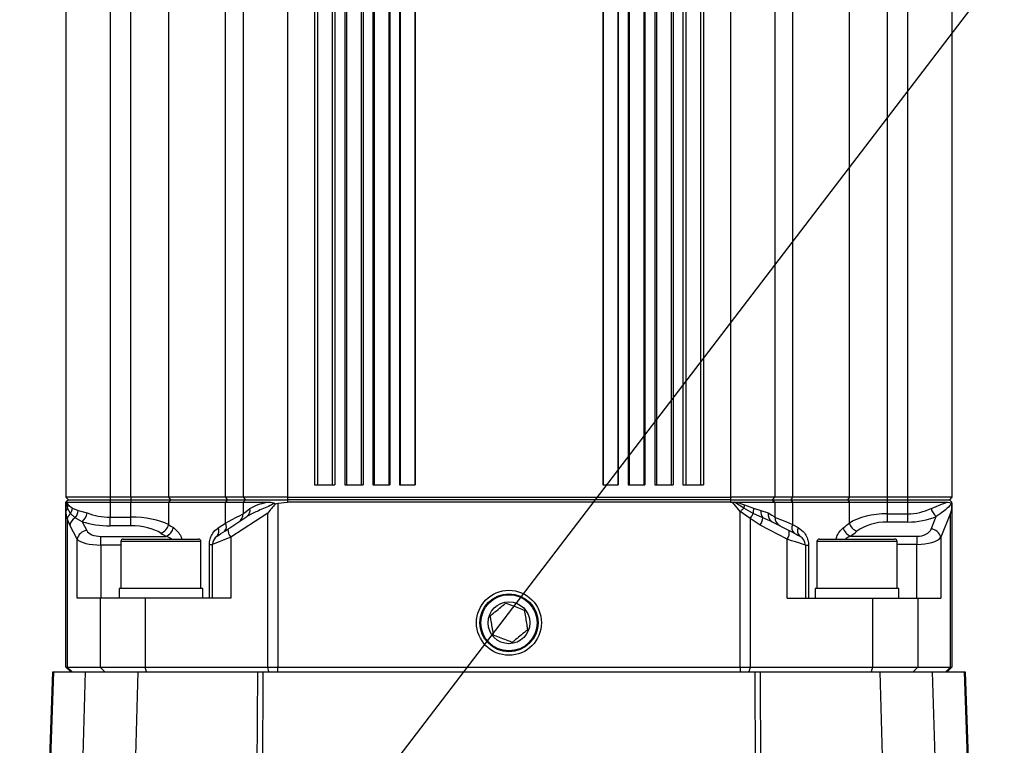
# Model space of a CAD drawing. Extents: x 0 to 16820, y 0 to 11880.
# Tile 50 of 77: x 8687 to 8887, y 6924 to 7071. Entities that reach past the tile are written whole.
import ezdxf

# ---------------------------------------------------------------- set-up
doc = ezdxf.new("R2010")
doc.units = 0
doc.header["$LTSCALE"] = 20
doc.layers.get('0').update_dxf_attribs({"linetype": 'CONTINUOUS'})
doc.styles.add('SLDTEXTSTYLE0', font='TXT', dxfattribs={"width": 0.605})
doc.dimstyles.new('SLDDIMSTYLE0', dxfattribs={"dimtxt": 100, "dimasz": 100, "dimexe": 0, "dimexo": 0.0625, "dimgap": 25, "dimtad": 1, "dimdec": 1, "dimrnd": 1e-09, "dimzin": 12, "dimtxsty": 'SLDTEXTSTYLE0', "dimsah": 1, "dimcen": 0, "dimazin": 3, "dimtfac": 1, "dimtofl": 0, "dimtmove": 0, "dimatfit": 3, "dimtolj": 1, "dimtzin": 12})
doc.dimstyles.new('SLDDIMSTYLE1', dxfattribs={"dimtxt": 100, "dimasz": 100, "dimexe": 0, "dimexo": 0.0625, "dimgap": 25, "dimtad": 1, "dimdec": 4, "dimlfac": 20, "dimzin": 12, "dimtxsty": 'SLDTEXTSTYLE0', "dimsah": 1, "dimcen": 0.09, "dimazin": 3, "dimtfac": 1, "dimtofl": 0, "dimtmove": 0, "dimatfit": 3, "dimtolj": 1, "dimtzin": 12})

# ---------------------------------------------------------------- blocks, each defined once
blk = doc.blocks.new('_D')
at = {"color": 7, "linetype": 'CONTINUOUS'}
for q in [(10380.8, 9036.16), (8366, 6401.82)]:
    blk.add_line((9334.36, 7667.96), q, dxfattribs=at)
blk.add_solid([(9334.36, 7667.96), (9407.03, 7738.27), (9383.2, 7756.5)], dxfattribs=at)
at = {"color": 7, "linetype": 'CONTINUOUS', "insert": (10032.55, 8792.98), "char_height": 100, "attachment_point": 1, "rotation": 52.5905, "style": 'SLDTEXTSTYLE0'}
blk.add_mtext('R1594', dxfattribs=at)
blk = doc.blocks.new('_D_1')
at = {"color": 7, "linetype": 'CONTINUOUS'}
blk.add_line((11867.49, 8642.4), (8366, 6401.82), dxfattribs=at)
blk.add_solid([(11867.49, 8642.4), (11775.17, 8601.13), (11791.34, 8575.86)], dxfattribs=at)
at = {"color": 7, "linetype": 'CONTINUOUS', "insert": (9875.65, 7520.81), "char_height": 100, "attachment_point": 1, "rotation": 32.6149, "style": 'SLDTEXTSTYLE0'}
blk.add_mtext('R4157', dxfattribs=at)
blk = doc.blocks.new('_D_2')
at = {"color": 7, "linetype": 'CONTINUOUS'}
for p, q in [((4232.76, 7130.62), (3693.35, 7225.73)), ((8406, 6401.82), (13110.72, 6401.82))]:
    blk.add_line(p, q, dxfattribs=at)
blk.add_arc((8366, 6401.82), 4714.73, 0, 170, dxfattribs=at)
for points in [[(3722.9, 7220.52), (3756.05, 7316.05), (3726.56, 7321.58)], [(13080.72, 6401.82), (13094.66, 6501.97), (13064.66, 6501.66)]]:
    blk.add_solid(points, dxfattribs=at)
at = {"color": 7, "linetype": 'CONTINUOUS', "insert": (8646.6, 11239.4), "char_height": 100, "attachment_point": 1, "rotation": 355, "style": 'SLDTEXTSTYLE0'}
blk.add_mtext('170°', dxfattribs=at)

msp = doc.modelspace()

# ---------------------------------------------------------------- linework, layer by layer
at = {"color": 7, "linetype": 'CONTINUOUS'}
for p, q in [((8695.9969414, 7144.3198024), (8695.9969414, 6974.3197857)), ((8731.996925, 7144.3198024), (8731.996925, 6974.3197857)), ((8839.9969352, 7144.3198024), (8839.9969352, 6974.3197857)), ((8875.9969188, 7144.3198024), (8875.9969188, 6974.3197857)), ((8746.4969171, 7141.3197814), (8746.4969171, 6976.8197833)), ((8750.6464137, 7141.3197814), (8750.6464137, 6976.8197833)), ((8752.6464177, 7141.3197814), (8752.6464177, 6976.8197833)), ((8756.3732577, 7141.3197814), (8756.3732577, 6976.8197833)), ((8758.3732618, 7141.3197814), (8758.3732618, 6976.8197833)), ((8761.7781175, 7141.3197814), (8761.7781175, 6976.8197833)), ((8763.7781216, 7141.3197814), (8763.7781216, 6976.8197833)), ((8766.939701, 7141.3197814), (8766.939701, 6976.8197833)), ((8805.0541593, 7141.3197814), (8805.0541593, 6976.8197833)), ((8808.2157386, 7141.3197814), (8808.2157386, 6976.8197833)), ((8810.2157129, 7141.3197814), (8810.2157129, 6976.8197833)), ((8813.6205984, 7141.3197814), (8813.6205984, 6976.8197833)), ((8815.6206025, 7141.3197814), (8815.6206025, 6976.8197833)), ((8819.3474425, 7141.3197814), (8819.3474425, 6976.8197833)), ((8821.3474466, 7141.3197814), (8821.3474466, 6976.8197833)), ((8825.4969431, 7141.3197814), (8825.4969431, 6976.8197833)), ((8746.4969171, 6976.8197833), (8750.6464137, 6976.8197833)), ((8752.6464177, 6976.8197833), (8756.3732577, 6976.8197833)), ((8758.3732618, 6976.8197833), (8761.7781175, 6976.8197833)), ((8763.7781216, 6976.8197833), (8766.939701, 6976.8197833)), ((8805.0541593, 6976.8197833), (8808.2157386, 6976.8197833)), ((8810.2157129, 6976.8197833), (8813.6205984, 6976.8197833)), ((8815.6206025, 6976.8197833), (8819.3474425, 6976.8197833)), ((8821.3474466, 6976.8197833), (8825.4969431, 6976.8197833)), ((8704.996915, 6974.3197857), (8695.9969414, 6974.3197857)), ((8695.9969414, 6974.3197857), (8696.496935, 6973.8198219)), ((8696.496935, 6973.8198219), (8695.9969414, 6973.3197986)), ((8695.9969414, 6973.3112155), (8696.0211707, 6973.3096062)), ((8695.9969414, 6971.4103638), (8695.9969414, 6973.3112155)), ((8696.0211707, 6973.3096062), (8696.0951401, 6973.3197986)), ((8696.0951401, 6973.3197986), (8704.996915, 6973.3197986)), ((8696.496935, 6973.8198219), (8704.996915, 6973.8198219)), ((8709.1594351, 6974.3197857), (8704.996915, 6974.3197857)), ((8704.996915, 6973.8198219), (8709.1594351, 6973.8198219)), ((8704.996915, 6973.3197986), (8709.1594351, 6973.3197986)), ((8716.8431891, 6974.3197857), (8709.1594351, 6974.3197857)), ((8709.1594351, 6973.8198219), (8717.2273709, 6973.8198219)), ((8709.1594351, 6973.3197986), (8716.8431891, 6973.3197986)), ((8728.3969237, 6974.3197857), (8716.8431891, 6974.3197857)), ((8716.8431891, 6973.3197986), (8728.3969237, 6973.3197986)), ((8717.2273709, 6973.8198219), (8728.716941, 6973.8198219)), ((8731.996925, 6974.3197857), (8728.3969237, 6974.3197857)), ((8728.3969237, 6973.3197986), (8731.996925, 6973.3197986)), ((8728.716941, 6973.8198219), (8732.4969186, 6973.8198219)), ((8740.9969283, 6974.3197857), (8731.996925, 6974.3197857)), ((8731.996925, 6974.3197857), (8732.4969186, 6973.8198219)), ((8732.4969186, 6973.8198219), (8731.996925, 6973.3197986)), ((8731.996925, 6973.3197986), (8736.7590977, 6973.3197986)), ((8731.996925, 6973.3197986), (8731.996925, 6970.9694682)), ((8732.4969186, 6973.8198219), (8740.9969283, 6973.8198219)), ((8738.5315312, 6973.0044304), (8739.0501512, 6973.1116591)), ((8739.0501512, 6973.1116591), (8740.9969283, 6973.3197986)), ((8740.9969283, 6974.3197857), (8830.9969319, 6974.3197857)), ((8830.9969319, 6973.8198219), (8740.9969283, 6973.8198219)), ((8830.9969319, 6973.3197986), (8740.9969283, 6973.3197986)), ((8839.9969352, 6974.3197857), (8830.9969319, 6974.3197857)), ((8830.9969319, 6973.8198219), (8839.4969417, 6973.8198219)), ((8830.9969319, 6973.3197986), (8831.3893391, 6973.3112155)), ((8831.3893391, 6973.3112155), (8831.783743, 6973.3096062)), ((8831.783743, 6973.3096062), (8832.3228968, 6973.3197986)), ((8832.3228968, 6973.3197986), (8839.9969352, 6973.3197986)), ((8839.9969352, 6974.3197857), (8839.4969417, 6973.8198219)), ((8839.4969417, 6973.8198219), (8839.9969352, 6973.3197986)), ((8839.4969417, 6973.8198219), (8843.2769192, 6973.8198219)), ((8843.5969366, 6974.3197857), (8839.9969352, 6974.3197857)), ((8839.9969352, 6973.3197986), (8839.9969352, 6970.2941476)), ((8839.9969352, 6973.3197986), (8843.5969366, 6973.3197986)), ((8843.2769192, 6973.8198219), (8854.7664894, 6973.8198219)), ((8855.1506711, 6974.3197857), (8843.5969366, 6974.3197857)), ((8843.5969366, 6973.3197986), (8855.1506711, 6973.3197986)), ((8854.7664894, 6973.8198219), (8862.8344251, 6973.8198219)), ((8862.8344251, 6974.3197857), (8855.1506711, 6974.3197857)), ((8855.1506711, 6973.3197986), (8862.8344251, 6973.3197986)), ((8866.9969155, 6974.3197857), (8862.8344251, 6974.3197857)), ((8862.8344251, 6973.8198219), (8866.9969155, 6973.8198219)), ((8862.8344251, 6973.3197986), (8866.9969155, 6973.3197986)), ((8875.9969188, 6974.3197857), (8866.9969155, 6974.3197857)), ((8866.9969155, 6973.8198219), (8875.496955, 6973.8198219)), ((8866.9969155, 6973.3197986), (8874.936731, 6973.3197986)), ((8875.9969188, 6974.3197857), (8875.496955, 6973.8198219)), ((8875.496955, 6973.8198219), (8875.9969188, 6973.3197986)), ((8875.9801103, 6973.0044304), (8875.9969188, 6973.1116591)), ((8875.9969188, 6973.1116591), (8875.9969188, 6939.8197828)), ((8695.9969414, 6939.8197828), (8695.9969414, 6971.4103638)), ((8738.3404089, 6973.095089), (8738.5315312, 6973.0044304)), ((8875.8308006, 6973.095089), (8875.9801103, 6973.0044304)), ((8728.9137555, 6967.8688346), (8732.7584339, 6970.3877269)), ((8839.4657088, 6969.365686), (8842.9150296, 6967.5514995)), ((8707.1512355, 6965.3197823), (8707.1512355, 6955.8198152)), ((8707.6512588, 6965.8198057), (8722.6461185, 6965.8198057)), ((8722.6461185, 6965.8198057), (8722.9212536, 6965.8198057)), ((8723.4212471, 6955.8198152), (8723.4212471, 6965.3197823)), ((8848.5726131, 6965.3197823), (8848.5726131, 6955.8198152)), ((8849.0726067, 6965.8198057), (8864.3426014, 6965.8198057)), ((8864.842595, 6955.8198152), (8864.842595, 6965.3197823)), ((8725.7862402, 6953.8197814), (8725.7862402, 6964.7391139)), ((8846.20762, 6964.6119176), (8846.20762, 6953.8197814)), ((8706.7862464, 6955.8198152), (8706.7862464, 6953.8197814)), ((8707.4345661, 6955.8198152), (8706.7862464, 6955.8198152)), ((8723.7862362, 6955.8198152), (8707.4345661, 6955.8198152)), ((8723.7862362, 6953.8197814), (8723.7862362, 6955.8198152)), ((8848.2075943, 6955.8198152), (8848.2075943, 6953.8197814)), ((8859.9635376, 6955.8198152), (8848.2075943, 6955.8198152)), ((8865.2076138, 6955.8198152), (8859.9635376, 6955.8198152)), ((8865.2076138, 6953.8197814), (8865.2076138, 6955.8198152)), ((8702.9300047, 6953.8197814), (8698.275776, 6953.8197814)), ((8712.122382, 6953.8197814), (8702.9300047, 6953.8197814)), ((8729.492159, 6953.8197814), (8712.122382, 6953.8197814)), ((8842.5017012, 6953.8197814), (8859.8714782, 6953.8197814)), ((8859.8714782, 6953.8197814), (8869.0638853, 6953.8197814)), ((8869.0638853, 6953.8197814), (8873.7180544, 6953.8197814)), ((8696.9969286, 6938.8197957), (8695.9969414, 6939.8197828)), ((8695.9969414, 6939.8197828), (8696.2695135, 6939.8197828)), ((8696.2695135, 6939.8197828), (8702.9300047, 6939.8197828)), ((8702.9300047, 6939.8197828), (8712.122382, 6939.8197828)), ((8712.122382, 6939.8197828), (8736.9796051, 6939.8197828)), ((8736.9796051, 6939.8197828), (8739.0501512, 6939.8197828)), ((8739.0501512, 6939.8197828), (8832.943709, 6939.8197828)), ((8832.943709, 6939.8197828), (8835.0142552, 6939.8197828)), ((8835.0142552, 6939.8197828), (8859.8714782, 6939.8197828)), ((8859.8714782, 6939.8197828), (8869.0638853, 6939.8197828)), ((8869.0638853, 6939.8197828), (8875.7243468, 6939.8197828)), ((8875.9969188, 6939.8197828), (8874.9969317, 6938.8197957)), ((8875.7243468, 6939.8197828), (8875.9969188, 6939.8197828)), ((8690.5636204, 6859.8207234), (8693.322332, 6938.8197957)), ((8693.322332, 6938.8197957), (8693.4585286, 6938.8197957)), ((8693.4585286, 6938.8197957), (8699.989946, 6938.8197957)), ((8699.989946, 6938.8197957), (8710.5900658, 6938.8197957)), ((8710.5900658, 6938.8197957), (8734.9655939, 6938.8197957)), ((8734.9655939, 6938.8197957), (8736.0002412, 6938.8197957)), ((8736.0002412, 6938.8197957), (8835.9936191, 6938.8197957)), ((8835.9936191, 6938.8197957), (8837.0282663, 6938.8197957)), ((8837.0282663, 6938.8197957), (8861.4037944, 6938.8197957)), ((8861.4037944, 6938.8197957), (8872.003944, 6938.8197957)), ((8872.003944, 6938.8197957), (8878.5353018, 6938.8197957)), ((8878.5353018, 6938.8197957), (8878.671558, 6938.8197957)), ((8878.671558, 6938.8197957), (8880.0328685, 6899.8360036))]:
    msp.add_line(p, q, dxfattribs=at)
at = {"color": 8, "linetype": 'CONTINUOUS'}
for p, q in [((8704.996915, 7144.3198024), (8704.996915, 6974.3197857)), ((8709.1594351, 6974.3197857), (8709.1594351, 7144.3198024)), ((8716.8431891, 7144.3198024), (8716.8431891, 6974.3197857)), ((8728.3969237, 6974.3197857), (8728.3969237, 7144.3198024)), ((8740.9969283, 7144.3198024), (8740.9969283, 6974.3197857)), ((8830.9969319, 7144.3198024), (8830.9969319, 6974.3197857)), ((8843.5969366, 7144.3198024), (8843.5969366, 6974.3197857)), ((8855.1506711, 6974.3197857), (8855.1506711, 7144.3198024)), ((8862.8344251, 7144.3198024), (8862.8344251, 6974.3197857)), ((8866.9969155, 7144.3198024), (8866.9969155, 6974.3197857)), ((8747.077377, 7141.3197814), (8747.077377, 6976.8197833)), ((8750.0659538, 7141.3197814), (8750.0659538, 6976.8197833)), ((8753.0155493, 7141.3197814), (8753.0155493, 6976.8197833)), ((8756.0041262, 7141.3197814), (8756.0041262, 6976.8197833)), ((8758.5814012, 7141.3197814), (8758.5814012, 6976.8197833)), ((8761.5699781, 7141.3197814), (8761.5699781, 6976.8197833)), ((8763.8646079, 7141.3197814), (8763.8646079, 6976.8197833)), ((8766.8532146, 7141.3197814), (8766.8532146, 6976.8197833)), ((8805.1406456, 7141.3197814), (8805.1406456, 6976.8197833)), ((8808.1292225, 7141.3197814), (8808.1292225, 6976.8197833)), ((8810.4238821, 7141.3197814), (8810.4238821, 6976.8197833)), ((8813.412459, 7141.3197814), (8813.412459, 6976.8197833)), ((8815.989734, 7141.3197814), (8815.989734, 6976.8197833)), ((8818.9783109, 7141.3197814), (8818.9783109, 6976.8197833)), ((8821.9278766, 7141.3197814), (8821.9278766, 6976.8197833)), ((8824.9164833, 7141.3197814), (8824.9164833, 6976.8197833)), ((8696.2785138, 6972.0912276), (8696.0211707, 6973.3096062)), ((8696.0951401, 6973.3197986), (8696.4577151, 6972.7720319)), ((8704.996915, 6974.3197857), (8704.996915, 6973.8198219)), ((8704.996915, 6973.8198219), (8704.996915, 6973.3197986)), ((8704.996915, 6973.3197986), (8704.996915, 6970.2941476)), ((8709.1594351, 6974.3197857), (8709.1594351, 6973.8198219)), ((8709.1594351, 6973.8198219), (8709.1594351, 6973.3197986)), ((8709.1594351, 6970.2941476), (8709.1594351, 6973.3197986)), ((8716.8431891, 6974.3197857), (8717.2273709, 6973.8198219)), ((8717.2273709, 6973.8198219), (8716.8431891, 6973.3197986)), ((8716.8431891, 6973.3197986), (8716.8431891, 6968.7794147)), ((8728.3969237, 6974.3197857), (8728.716941, 6973.8198219)), ((8728.716941, 6973.8198219), (8728.3969237, 6973.3197986)), ((8728.3969237, 6969.0826236), (8728.3969237, 6973.3197986)), ((8739.0501512, 6973.1116591), (8739.0501512, 6939.8197828)), ((8740.9969283, 6974.3197857), (8740.9969283, 6973.8198219)), ((8740.9969283, 6973.8198219), (8740.9969283, 6973.3197986)), ((8830.9969319, 6974.3197857), (8830.9969319, 6973.8198219)), ((8830.9969319, 6973.8198219), (8830.9969319, 6973.3197986)), ((8832.943709, 6971.4103638), (8831.3893391, 6973.3112155)), ((8833.7076021, 6972.0912276), (8831.783743, 6973.3096062)), ((8832.3228968, 6973.3197986), (8833.8397456, 6972.7720319)), ((8843.5969366, 6974.3197857), (8843.2769192, 6973.8198219)), ((8843.2769192, 6973.8198219), (8843.5969366, 6973.3197986)), ((8843.5969366, 6973.3197986), (8843.5969366, 6968.7794147)), ((8855.1506711, 6974.3197857), (8854.7664894, 6973.8198219)), ((8854.7664894, 6973.8198219), (8855.1506711, 6973.3197986)), ((8855.1506711, 6969.0826236), (8855.1506711, 6973.3197986)), ((8862.8344251, 6974.3197857), (8862.8344251, 6973.8198219)), ((8862.8344251, 6973.8198219), (8862.8344251, 6973.3197986)), ((8862.8344251, 6973.3197986), (8862.8344251, 6970.9694682)), ((8866.9969155, 6974.3197857), (8866.9969155, 6973.8198219)), ((8866.9969155, 6973.8198219), (8866.9969155, 6973.3197986)), ((8866.9969155, 6973.3197986), (8866.9969155, 6970.9694682)), ((8696.2695135, 6970.0112639), (8695.9969414, 6971.4103638)), ((8696.9102634, 6971.0445105), (8696.2785138, 6972.0912276)), ((8696.4577151, 6972.7720319), (8697.3242177, 6972.0776974)), ((8697.3242177, 6972.0776974), (8698.4742893, 6971.6248809)), ((8698.4742893, 6971.6248809), (8700.3222121, 6971.1357652)), ((8736.9796051, 6971.1013733), (8729.492159, 6966.195911)), ((8736.9796051, 6939.8197828), (8736.9796051, 6971.1013733)), ((8832.943709, 6939.8197828), (8832.943709, 6971.4103638)), ((8835.0142552, 6970.0112639), (8832.943709, 6971.4103638)), ((8835.6215669, 6971.0445105), (8833.7076021, 6972.0912276)), ((8833.8397456, 6972.7720319), (8835.7011391, 6972.0776974)), ((8835.7011391, 6972.0776974), (8837.1981693, 6971.6248809)), ((8837.1981693, 6971.6248809), (8838.6876298, 6971.1357652)), ((8875.7243468, 6971.1013733), (8873.7180544, 6966.195911)), ((8875.7243468, 6939.8197828), (8875.7243468, 6971.1013733)), ((8696.2695135, 6970.0112639), (8696.2695135, 6939.8197828)), ((8696.8184127, 6968.642026), (8696.2695135, 6970.0112639)), ((8697.8875412, 6970.1334535), (8696.9102634, 6971.0445105)), ((8699.2833925, 6969.365686), (8697.8875412, 6970.1334535)), ((8699.2833925, 6969.365686), (8700.2076222, 6967.5514995)), ((8704.996915, 6968.5240088), (8704.996915, 6970.2941476)), ((8704.996915, 6970.2941476), (8709.1594351, 6970.2941476)), ((8709.1594351, 6968.5240088), (8709.1594351, 6970.2941476)), ((8835.0142552, 6970.0112639), (8835.0142552, 6939.8197828)), ((8837.0627178, 6968.642026), (8835.0142552, 6970.0112639)), ((8837.560655, 6970.1334535), (8835.6215669, 6971.0445105)), ((8839.4657088, 6969.365686), (8837.560655, 6970.1334535)), ((8862.8344251, 6970.9694682), (8862.8344251, 6969.2965446)), ((8862.8344251, 6970.9694682), (8866.9969155, 6970.9694682)), ((8866.9969155, 6969.2965446), (8862.8344251, 6969.2965446)), ((8866.9969155, 6970.9694682), (8866.9969155, 6969.2965446)), ((8871.7862083, 6967.8688346), (8872.8164149, 6970.3877269)), ((8698.275776, 6965.7814203), (8696.8184127, 6968.642026)), ((8709.1594351, 6968.5240088), (8704.996915, 6968.5240088)), ((8726.9072546, 6968.084961), (8728.3969237, 6969.0826236)), ((8842.5017012, 6965.7814203), (8837.0627178, 6968.642026)), ((8843.5969366, 6968.7794147), (8844.7636379, 6968.1521355)), ((8698.275776, 6953.8197814), (8698.275776, 6965.7814203)), ((8703.1053914, 6964.6119176), (8703.1053914, 6966.3820563)), ((8703.1053914, 6966.3820563), (8716.3170887, 6966.3820563)), ((8723.1281115, 6965.3197823), (8707.1512355, 6965.3197823)), ((8723.4212471, 6965.3197823), (8723.1281115, 6965.3197823)), ((8729.492159, 6966.195911), (8729.492159, 6953.8197814)), ((8842.5017012, 6953.8197814), (8842.5017012, 6965.7814203)), ((8864.842595, 6965.3197823), (8848.5726131, 6965.3197823)), ((8855.3907884, 6966.4120375), (8868.8884689, 6966.4120375)), ((8868.8884689, 6966.4120375), (8868.8884689, 6964.7391139)), ((8873.7180544, 6966.195911), (8873.7180544, 6953.8197814)), ((8703.1053914, 6964.6119176), (8703.1053914, 6953.8197814)), ((8707.1512355, 6964.6119176), (8703.1053914, 6964.6119176)), ((8725.1386656, 6964.7391139), (8725.7862402, 6964.7391139)), ((8725.1386656, 6953.8197814), (8725.1386656, 6964.7391139)), ((8846.20762, 6964.6119176), (8846.8551947, 6964.6119176)), ((8846.8551947, 6964.6119176), (8846.8551947, 6953.8197814)), ((8868.8884689, 6964.7391139), (8864.842595, 6964.7391139)), ((8868.8884689, 6953.8197814), (8868.8884689, 6964.7391139)), ((8702.9300047, 6953.8197814), (8702.9300047, 6939.8197828)), ((8712.122382, 6953.8197814), (8712.122382, 6939.8197828)), ((8859.8714782, 6953.8197814), (8859.8714782, 6939.8197828)), ((8869.0638853, 6953.8197814), (8869.0638853, 6939.8197828)), ((8697.2354366, 6938.8197957), (8696.2695135, 6939.8197828)), ((8703.8959278, 6938.8197957), (8702.9300047, 6939.8197828)), ((8712.3811854, 6938.8197957), (8712.122382, 6939.8197828)), ((8737.2384084, 6938.8197957), (8736.9796051, 6939.8197828)), ((8739.0501512, 6938.8197957), (8739.0501512, 6939.8197828)), ((8832.943709, 6939.8197828), (8832.943709, 6938.8197957)), ((8835.0142552, 6939.8197828), (8834.7554518, 6938.8197957)), ((8859.8714782, 6939.8197828), (8859.612645, 6938.8197957)), ((8869.0638853, 6939.8197828), (8868.0979325, 6938.8197957)), ((8875.7243468, 6939.8197828), (8874.7583939, 6938.8197957)), ((8693.4585286, 6938.8197957), (8690.7058073, 6859.9920271)), ((8697.9713453, 6868.0231868), (8699.989946, 6938.8197957)), ((8710.5900658, 6938.8197957), (8708.8531567, 6877.9022096)), ((8734.7605838, 6894.2297994), (8734.9655939, 6938.8197957)), ((8736.0002412, 6938.8197957), (8735.7974662, 6894.7176038)), ((8836.1352397, 6908.0198108), (8835.9936191, 6938.8197957)), ((8837.0282663, 6938.8197957), (8837.1698571, 6908.0198108)), ((8862.3818768, 6904.5158325), (8861.4037944, 6938.8197957)), ((8872.003944, 6938.8197957), (8873.0535818, 6902.0058213)), ((8879.895003, 6899.8830615), (8878.5353018, 6938.8197957))]:
    msp.add_line(p, q, dxfattribs=at)
at = {"color": 8, "linetype": 'CONTINUOUS', "flags": 128}
for points in [[(8731.996925, 6970.9694682), (8732.1518673, 6971.0935651), (8732.6113595, 6971.4615045), (8733.3595766, 6972.0606504)], [(8832.943709, 6971.4103638), (8833.0438746, 6971.4996515), (8833.1435932, 6971.588522), (8833.2423879, 6971.6765581), (8833.3398415, 6971.7634617), (8833.4355367, 6971.8486963), (8833.5289968, 6971.9320236), (8833.6198045, 6972.0129667), (8833.7076021, 6972.0912276)], [(8838.6876298, 6971.1357652), (8839.4069089, 6970.6734119), (8839.8481919, 6970.3897534), (8839.9969352, 6970.2941476)], [(8728.3969237, 6969.0826236), (8729.6386672, 6969.7334467), (8730.6462539, 6970.2615438), (8731.3888682, 6970.6508218), (8731.8437411, 6970.8891808), (8731.996925, 6970.9694682)], [(8839.9969352, 6970.2941476), (8840.1501192, 6970.2296554), (8840.604992, 6970.0382648), (8841.3476063, 6969.7258173), (8842.355193, 6969.3018495), (8843.5969366, 6968.7794147)], [(8729.492159, 6966.195911), (8728.616835, 6965.8518134), (8727.8171493, 6965.5374585), (8727.1209968, 6965.2638136), (8726.5526367, 6965.0403558), (8726.1318875, 6964.8749529), (8725.873412, 6964.7733866), (8725.7862402, 6964.7391139)], [(8846.20762, 6964.6119176), (8846.1204482, 6964.6394549), (8845.8619727, 6964.7209941), (8845.4412235, 6964.8537932), (8844.8728634, 6965.0331436), (8844.176711, 6965.2528463), (8843.3770252, 6965.5051528), (8842.5017012, 6965.7814203)]]:
    msp.add_lwpolyline(points, dxfattribs=at)
at = {"color": 7, "linetype": 'CONTINUOUS', "flags": 128}
for points in [[(8726.6902043, 6966.4120375), (8726.7425073, 6966.4463101), (8726.8975986, 6966.5478764), (8727.1500243, 6966.7132793), (8727.4910523, 6966.9367372), (8727.9087318, 6967.2103821), (8728.3885492, 6967.524737), (8728.9137555, 6967.8688346)], [(8842.9150296, 6967.5514995), (8843.440236, 6967.2752915), (8843.9200534, 6967.0229255), (8844.3377329, 6966.8032227), (8844.6787609, 6966.6238724), (8844.9312164, 6966.4911328), (8845.0862778, 6966.4095341), (8845.1385809, 6966.3820563)]]:
    msp.add_lwpolyline(points, dxfattribs=at)
at = {"color": 7, "linetype": 'CONTINUOUS'}
for radius in [6.6, 5.9, 5.7124746, 4.25]:
    msp.add_circle((8785.9969283, 6948.8197952), radius, dxfattribs=at)
for centre, radius, start, end in [((8365.9969283, 6401.8197952), 4157, 190, 170), ((8365.9969283, 6401.8197952), 1594, 190, 170), ((8729.9969283, 6970.9694978), 2, 303.231384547, 359.999999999), ((8841.9969283, 6970.2941376), 2, 179.999999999, 242.258039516), ((8707.6512502, 6965.3197952), 0.5, 90, 180), ((8722.9212502, 6965.3197952), 0.5, 0, 89.999999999), ((8727.7862502, 6964.7391071), 2, 123.231384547, 180), ((8844.2076064, 6964.6119361), 2, 0, 62.258039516), ((8849.0726064, 6965.3197952), 0.5, 90.000000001, 180), ((8864.3426064, 6965.3197952), 0.5, 0, 89.999999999)]:
    msp.add_arc(centre, radius, start, end, dxfattribs=at)
at = {"color": 8, "linetype": 'CONTINUOUS'}
for centre, radius, start, end in [((8697.02008, 6971.3858975), 1.023431, 136.434613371, 178.630147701), ((8694.3960649, 6972.9507128), 2.0693788, 335.459592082, 355.046615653), ((8694.953724, 6972.4279334), 2.3962273, 324.736768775, 351.59545881), ((8695.9637677, 6971.7514236), 2.5137088, 319.93482743, 357.114451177), ((8697.3407393, 6971.6956549), 3.0335881, 309.820262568, 349.36431326), ((8731.8042691, 6971.6750613), 1.602392, 306.545628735, 13.923932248), ((8839.5556412, 6971.309355), 5.9000751, 165.646236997, 172.384814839), ((8838.7315773, 6971.3246467), 3.1226016, 166.044908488, 185.147064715), ((8839.5107791, 6971.3971876), 2.3237917, 174.376936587, 212.944349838), ((8840.3289832, 6970.801209), 1.6751026, 168.479251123, 238.97873928), ((8874.9350091, 6972.8987885), 3.2854028, 194.780084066, 229.845521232), ((8698.0554845, 6969.6190232), 1.8285364, 128.778019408, 167.613173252), ((8698.8566761, 6968.3098142), 2.0651592, 117.987476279, 170.742893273), ((8829.911708, 6973.7054933), 6.2994697, 324.095570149, 335.012925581), ((8833.113303, 6970.789438), 4.4954705, 331.465784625, 351.609370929), ((8700.4073475, 6965.3942833), 2.1664422, 95.289635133, 169.706118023), ((8714.3464288, 6969.394931), 2.5715117, 291.920680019, 346.151247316), ((8715.3191361, 6968.7692825), 2.5874231, 292.686808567, 346.20091107), ((8725.6909398, 6967.3922273), 1.3997506, 315.552102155, 29.663022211), ((8727.1987766, 6968.3677873), 1.3951872, 316.62986033, 30.821069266), ((8731.1366111, 6967.7009222), 2.2291885, 175.680136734, 222.464913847), ((8840.7443024, 6967.1250852), 2.2122129, 322.599342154, 11.113584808), ((8844.9075586, 6968.1183883), 1.4678849, 153.235412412, 229.072991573), ((8846.0872691, 6967.5077604), 1.4721477, 154.042081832, 229.877451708), ((8856.5060846, 6968.9343968), 2.7579308, 197.938591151, 246.146716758), ((8857.7470286, 6969.9253534), 2.7297006, 197.982475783, 247.159029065), ((8871.590264, 6965.6906803), 2.18695, 13.357172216, 84.859572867)]:
    msp.add_arc(centre, radius, start, end, dxfattribs=at)
for centre, major_axis, ratio, start_param, end_param in [((8704.9969283, 6976.079547), (9, 0), 0.6428232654, 4.166224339, 4.7123889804), ((8866.9969283, 6978.1763047), (9, 0), 0.8007563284, 4.7123889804, 5.2698621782), ((8704.9969283, 6974.3094411), (11, 0), 0.5259463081, 4.166224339, 4.7123889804), ((8709.1594375, 6966.0865671), (10, 0), 0.4207570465, 0.6944982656, 1.5707963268), ((8862.8344192, 6965.7281836), (10, 0), 0.524131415, 1.5707963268, 2.447094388), ((8862.8344192, 6964.0552551), (8, 0), 0.6551642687, 1.5707963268, 2.447094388), ((8866.9969283, 6976.5033762), (11, 0), 0.6551642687, 4.7123889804, 5.2698621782), ((8703.1054046, 6967.9598809), (3, 0), 0.5259463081, 3.4033920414, 4.7123889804), ((8709.1594375, 6964.3164612), (8, 0), 0.5259463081, 0.6944982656, 1.5707963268), ((8785.9969283, 6999.7471309), (90, 0), 0.5376340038, 3.8360909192, 3.8530832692), ((8785.9969283, 7007.6586968), (90, 0), 0.6697234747, 5.5669472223, 5.5886870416), ((8785.9969283, 7005.9857683), (92, 0), 0.6551642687, 5.5669472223, 5.5886870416), ((8868.888452, 6968.3775284), (3, 0), 0.6551642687, 4.7123889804, 6.0213859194), ((8703.1054046, 6966.189775), (5, 0), 0.3155677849, 3.4033920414, 4.7123889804), ((8785.9969283, 6997.9770249), (92, 0), 0.5259463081, 3.8360909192, 3.8530832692), ((8868.888452, 6966.7045999), (5, 0), 0.3930985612, 4.7123889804, 6.0213859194)]:
    msp.add_ellipse(centre, major_axis=major_axis, ratio=ratio, start_param=start_param, end_param=end_param, dxfattribs=at)
for points, knots in [([(8733.3595766, 6972.0606504), (8733.8670444, 6972.3302897), (8734.7874745, 6972.8193533), (8736.1484702, 6973.1648067), (8736.7590977, 6973.3197986)], [0, 0, 0, 0, 0.5513377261, 1, 1, 1, 1]), ([(8871.7583133, 6972.0606504), (8872.4561773, 6972.3302893), (8873.7219376, 6972.8193504), (8874.560501, 6973.1648062), (8874.936731, 6973.3197986)], [0, 0, 0, 0, 0.55133979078, 1, 1, 1, 1]), ([(8738.3404089, 6973.095089), (8738.0462749, 6972.9331596), (8736.8735471, 6972.2875383), (8734.8496865, 6971.5456439), (8733.4260808, 6970.7573999), (8732.7584339, 6970.3877269)], [0, 0, 0, 0, 0.15093991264, 0.60180527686, 1, 1, 1, 1]), ([(8875.8308006, 6973.095089), (8875.7352161, 6972.9331589), (8875.3541063, 6972.2875193), (8874.4404561, 6971.5456674), (8873.3348958, 6970.7574035), (8872.8164149, 6970.3877269)], [0, 0, 0, 0, 0.1509374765, 0.6018103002, 1, 1, 1, 1]), ([(8717.8318812, 6968.1521355), (8718.2191109, 6967.8355602), (8718.8465278, 6967.3226225), (8719.3844657, 6966.390403), (8719.4836654, 6965.9066209), (8719.5014669, 6965.8198057)], [0, 0, 0, 0, 0.5695014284, 0.9227465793, 1, 1, 1, 1]), ([(8725.1386656, 6964.7391139), (8725.1679871, 6965.1062471), (8725.2263683, 6965.8372343), (8725.7036429, 6966.9113125), (8726.3015586, 6967.6442586), (8726.7685236, 6967.9840208), (8726.9072546, 6968.084961)], [0, 0, 0, 0, 0.254762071, 0.5072486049, 0.8536080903, 1, 1, 1, 1]), ([(8844.7636379, 6968.1521355), (8845.2162697, 6967.8394072), (8845.9496638, 6967.3326974), (8846.6005359, 6966.1596725), (8846.8325515, 6965.2734208), (8846.8499218, 6964.765961), (8846.8551947, 6964.6119176)], [0, 0, 0, 0, 0.42017408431, 0.68080309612, 0.90310523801, 1, 1, 1, 1]), ([(8852.4349047, 6965.8198057), (8852.5424142, 6966.1460128), (8852.7978209, 6966.9209724), (8853.3550001, 6967.6433664), (8853.7614591, 6967.9838098), (8853.8822247, 6968.084961)], [0, 0, 0, 0, 0.33816046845, 0.80335672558, 1, 1, 1, 1]), ([(8717.4754752, 6965.8198057), (8717.4682005, 6965.8269116), (8717.1471756, 6966.1404839), (8716.7273756, 6966.2626544), (8716.3170887, 6966.3820563)], [0, 0, 0, 0, 0.0226609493, 1, 1, 1, 1]), ([(8855.3907884, 6966.4120375), (8855.2668932, 6966.3634605), (8854.9070777, 6966.2223838), (8854.5871544, 6965.9792326), (8854.3773903, 6965.8198057)], [0, 0, 0, 0, 0.3443299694, 1, 1, 1, 1])]:
    msp.add_open_spline(points, degree=3, knots=knots, dxfattribs=at)
at = {"color": 7, "linetype": 'CONTINUOUS'}
for points, knots in [([(8736.7590977, 6973.3197986), (8737.1499083, 6973.3270019), (8737.7148828, 6973.3374154), (8738.1930156, 6973.1521886), (8738.3404089, 6973.095089)], [0, 0, 0, 0, 0.6917315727, 1, 1, 1, 1]), ([(8874.936731, 6973.3197986), (8875.1182247, 6973.3269996), (8875.3806043, 6973.33741), (8875.7247179, 6973.1521887), (8875.8308006, 6973.095089)], [0, 0, 0, 0, 0.69172177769, 1, 1, 1, 1]), ([(8875.9969188, 6973.1116591), (8875.9969188, 6973.2009885), (8875.9969188, 6973.3114425), (8875.9969188, 6973.318457), (8875.9969188, 6973.3197986)], [0, 0, 0, 0, 0.8087473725, 1, 1, 1, 1]), ([(8738.5315312, 6973.0044304), (8738.0111872, 6972.3770405), (8737.4864783, 6971.7443878), (8736.9837868, 6971.1066782), (8736.9796051, 6971.1013733)], [0, 0, 0, 0, 0.9916812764, 1, 1, 1, 1]), ([(8875.9801103, 6973.0044304), (8875.9198379, 6972.3762039), (8875.8590585, 6971.7426933), (8875.7254611, 6971.1066782), (8875.7243468, 6971.1013733)], [0, 0, 0, 0, 0.9916592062, 1, 1, 1, 1]), ([(8782.2159542, 6950.2472578), (8782.334322, 6950.3442011), (8782.8161883, 6950.7388497), (8783.7583057, 6951.51041), (8784.7155562, 6952.2943474), (8785.2057133, 6952.6957732), (8785.3426648, 6952.8079329)], [0, 0, 0, 0, 0.12225546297, 0.49769270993, 0.85965369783, 1, 1, 1, 1]), ([(8785.3426648, 6952.8079329), (8785.4857997, 6952.7539001), (8786.0685108, 6952.5339289), (8787.2077396, 6952.1037495), (8788.365319, 6951.6668269), (8788.9580212, 6951.4429999), (8789.1236259, 6951.3804613)], [0, 0, 0, 0, 0.1222516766, 0.4976944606, 0.8596527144, 1, 1, 1, 1]), ([(8789.1236259, 6951.3804613), (8789.1284601, 6951.351024), (8789.1618409, 6951.1477588), (8789.2712141, 6950.4807568), (8789.4458702, 6949.416211), (8789.6113475, 6948.4076862), (8789.7215899, 6947.7355215), (8789.7605819, 6947.4978931), (8789.7779061, 6947.3923145)], [0, 0, 0, 0, 0.0252580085, 0.1744073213, 0.4998140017, 0.8031607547, 0.9125441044, 1, 1, 1, 1]), ([(8782.8702344, 6946.259111), (8782.8654004, 6946.2885684), (8782.8320377, 6946.4918731), (8782.7226238, 6947.1587964), (8782.5479854, 6948.2233898), (8782.3825293, 6949.2319134), (8782.2722654, 6949.9040667), (8782.2332777, 6950.141679), (8782.2159542, 6950.2472578)], [0, 0, 0, 0, 0.0252702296, 0.1744062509, 0.4998131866, 0.8031743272, 0.9125440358, 1, 1, 1, 1]), ([(8789.7779061, 6947.3923145), (8789.6595364, 6947.2953935), (8789.177629, 6946.9008077), (8788.2355843, 6946.1291421), (8787.2783024, 6945.3452273), (8786.7881466, 6944.9437996), (8786.6511954, 6944.8316394)], [0, 0, 0, 0, 0.1222470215, 0.4976930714, 0.8596537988, 1, 1, 1, 1]), ([(8786.6511954, 6944.8316394), (8786.5080607, 6944.8856727), (8785.9253503, 6945.1056461), (8784.7861007, 6945.5357869), (8783.6285683, 6945.9728473), (8783.0358405, 6946.1965963), (8782.8702344, 6946.259111)], [0, 0, 0, 0, 0.1222516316, 0.4976942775, 0.8596574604, 1, 1, 1, 1])]:
    msp.add_open_spline(points, degree=3, knots=knots, dxfattribs=at)

# ---------------------------------------------------------------- dimensions: what is measured, and where the dimension line sits
dim = msp.add_angular_dim_2l(base=(8776.9122976, 11098.6039576), line1=((7345.1676267, 6401.8197952), (8365.9969283, 6401.8197952)), line2=((4272.1510991, 7123.6752698), (6796.21337, 6678.6149904)), dimstyle='SLDDIMSTYLE1', dxfattribs=at)
dim.commit()
dim.dimension.update_dxf_attribs({"geometry": '_D_2', "text_midpoint": (8776.9122976, 11098.6039576), "dimtype": 162})
for mpoint, picture, middle in [((9334.3644854, 7667.9557573), '_D', (10258.4359328, 8876.1747058)), ((11867.4903821, 8642.3984244), '_D_1', (10116.7438552, 7522.1093098))]:
    dim = msp.add_radius_dim(center=(8365.9969283, 6401.8197952), mpoint=mpoint, dimstyle='SLDDIMSTYLE0', dxfattribs=at)
    dim.commit()
    dim.dimension.update_dxf_attribs({"geometry": picture, "text_midpoint": middle, "dimtype": 164})

doc.saveas('drawing.dxf')
